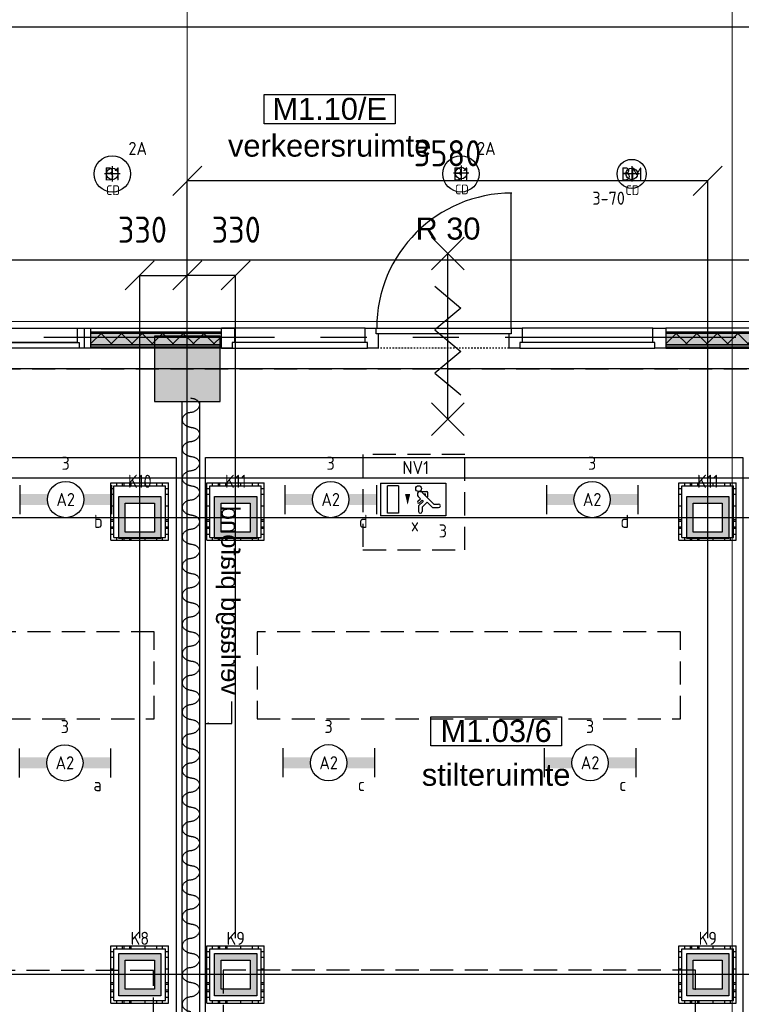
# Model space of a CAD drawing. Header units: millimetres. Extents: x -38031 to 110605, y -30229 to 92226.
# Tile 126 of 256: x 38206 to 43174, y 18699 to 25479. Entities that reach past the tile are written whole.
import ezdxf
from ezdxf.enums import TextEntityAlignment as Align

# ---------------------------------------------------------------- set-up
doc = ezdxf.new("R2010")
doc.units = ezdxf.units.MM
doc.header["$LTSCALE"] = 50
doc.set_wipeout_variables(frame=1)
doc.header["$PDMODE"] = 1
for name, pattern in [('HIDDEN2', [4.7625, 3.175, -1.5875]), ('PHANTOM', [63.5, 31.75, -6.35, 6.35, -6.35, 6.35, -6.35]), ('STYLE_01', [0.41664, 0.20828, -0.20836]), ('STYLE_07', [1.875, 0.625, -0.20828, 0.625, -0.20836, 0.06943, -0.13893])]:
    doc.linetypes.add(name, pattern=pattern)
for name, color, linetype in [('AB$1A---_ATTRIB035', 8, 'Continuous'), ('AL$1A---_ALGEMEEN', 8, 'Continuous'), ('AL------_MAATV', 200, 'Continuous'), ('AL------_MAATVOERING', 2, 'Continuous'), ('AL------_SPARING', 2, 'Continuous'), ('AM$1A---_ARCERING', 8, 'Continuous'), ('AT$1A---_TEKST100', 8, 'Continuous'), ('BOUWKUNDIG', 8, 'Continuous'), ('EB6511--_ATTRIB', 2, 'Continuous'), ('EL6121--', 3, 'Continuous'), ('EL6222--', 3, 'Continuous'), ('EL6311--', 3, 'Continuous'), ('el6311--nv', 7, 'Continuous'), ('EL6350--', 3, 'Continuous'), ('EL6511--', 3, 'Continuous'), ('Kastenscheiding', 4, 'PHANTOM'), ('LICHT_TEXT018', 1, 'Continuous'), ('versterkte strook', 7, 'Continuous'), ('Vloerdoos (2e)', 51, 'Continuous'), ('Vloerdoos (OUD)', 51, 'Continuous')]:
    doc.layers.add(name, color=color, linetype=linetype)
doc.layers.add('stramien', color=1, linetype='Continuous', lineweight=15)
doc.styles.add('Arial', font='ARIAL.TTF')
doc.styles.add('BURO-018', font='iso.shx', dxfattribs={"height": 90})
doc.styles.get("Standard").update_dxf_attribs({"font": 'iso.shx'})
doc.dimstyles.new('STABICAD', dxfattribs={"dimscale": 100, "dimtxt": 1.8, "dimasz": 2, "dimexe": 0, "dimexo": 2.5, "dimgap": 1.5, "dimtad": 0, "dimdec": 0, "dimrnd": 10, "dimzin": 0, "dimdsep": 46, "dimtxsty": 'Standard', "dimblk1": 'OBLIQUE', "dimblk2": 'OBLIQUE', "dimsah": 1, "dimcen": -3, "dimadec": 0, "dimazin": 0, "dimtfac": 1, "dimtdec": 0, "dimtofl": 0, "dimtmove": 2, "dimatfit": 3, "dimfxl": 0, "dimtvp": 1.055556, "dimtolj": 1, "dimtzin": 0, "dimarcsym": 0})
pattern_1 = [(135, (0, 0), (70.7107, 70.7107), []), (45, (299.34, -299.34), (70.7107, -70.7107), [])]

# ---------------------------------------------------------------- blocks, each defined once
blk = doc.blocks.new('1115C2J')
at = {"color": 0, "linetype": 'Continuous'}
for p, q in [((-4.5, 5.5), (4.5, 5.5)), ((-4.5, 1), (-4.5, 5.5)), ((4.5, 1), (4.5, 5.5)), ((-2.68, 4.35), (-3.52, 4.35)), ((-1.94, 3.61), (-2.68, 4.35)), ((-1.24, 4.31), (-1.94, 3.61)), ((-1.37, 3.5), (-0.76, 4.11)), ((-1.24, 4.31), (-1.24, 4.91)), ((-0.76, 4.11), (-0.76, 4.91)), ((2, 5.15), (3.5, 5.15)), ((2, 1.35), (2, 5.15)), ((3.5, 5.15), (3.5, 1.35)), ((-2.88, 3.87), (-3.52, 3.87)), ((-1.27, 2.26), (-2.88, 3.87)), ((-1.94, 2.93), (-2.04, 2.83)), ((-2.04, 2.83), (-2.04, 2.34)), ((-1.23, 3.35), (-1.37, 3.5)), ((-0.87, 3.71), (-1.23, 3.35)), ((-0.65, 3.49), (-1.01, 3.13)), ((-0.71, 2.83), (-1.01, 3.13)), ((-0.99, 2.14), (-1.84, 2.14)), ((-1.71, 2.7), (-1.72, 2.7)), ((-1.72, 2.7), (-1.72, 2.46)), ((-1.47, 2.46), (-1.72, 2.46)), ((4.5, 1), (-4.5, 1)), ((2, 1.35), (3.5, 1.35))]:
    blk.add_line(p, q, dxfattribs=at)
blk.add_lwpolyline([(0.75, 4, 0, 0.7, 0), (0.75, 2.5, 0.7, 0.7, 0)], format="xyseb", dxfattribs=at)
blk.add_circle((-0.76, 1.75), 0.4, dxfattribs=at)
for centre, radius, start, end in [((-3.52, 4.11), 0.24, 90, 270), ((-1, 4.91), 0.24, 0, 180), ((-0.99, 2.54), 0.4, 225, 45), ((-0.76, 3.6), 0.16, 315, 135), ((-1.84, 2.34), 0.2, 180, 270)]:
    blk.add_arc(centre, radius, start, end, dxfattribs=at)
at = {"color": 0, "linetype": 'Continuous', "style": 'BURO-018'}
for tag, p in [('E_GKAST', (0, 15.17)), ('E_GROEP', (0, 12.17)), ('E_SGROEP', (4.5, 12.17)), ('E_ARMCODE', (0, 8))]:
    blk.add_attdef(tag, text='', height=1.8, dxfattribs=at).set_placement(p, align=Align.MIDDLE)
at = {"layer": 'EL6350--', "color": 1, "style": 'BURO-018'}
blk.add_text('x', height=1.8, rotation=180, dxfattribs=at).set_placement((0.3, 7.65))
blk = doc.blocks.new('_Oblique')
at = {"color": 0, "linetype": 'ByBlock', "lineweight": -2}
blk.add_line((-0.5, -0.5), (0.5, 0.5), dxfattribs=at)
blk = doc.blocks.new('*D144')
at = {"layer": 'AL------_MAATVOERING', "color": 0, "lineweight": -2}
for p, q in [((47362.4, 23075), (34625.1, 23075)), ((34625.1, 22049), (34625.1, 23075)), ((47362.4, 22049), (34625.1, 22049))]:
    blk.add_line(p, q, dxfattribs=at)
at = {"layer": 'Defpoints', "color": 0}
for p in [(34625.1, 23075), (47612.4, 23075), (47612.4, 22049)]:
    blk.add_point(p, dxfattribs=at)
at = {"layer": 'AL------_MAATVOERING', "color": 0, "lineweight": -2, "xscale": 200, "yscale": 200, "zscale": 200}
for p, rotation in [((34625.1, 23075), 90), ((34625.1, 22049), 270)]:
    blk.add_blockref('_Oblique', p, dxfattribs=dict(at, rotation=rotation))
at = {"layer": 'AL------_MAATVOERING', "color": 0, "insert": (34435.1, 22562), "char_height": 180, "attachment_point": 5, "rotation": 90}
blk.add_mtext('\\A1;1030', dxfattribs=at)
blk = doc.blocks.new('*D145')
at = {"layer": 'AL------_MAATVOERING', "color": 0, "lineweight": -2}
for p, q in [((47362.4, 23075), (34018.5, 23075)), ((34018.5, 18903.4), (34018.5, 23075)), ((47362.4, 18903.4), (34018.5, 18903.4))]:
    blk.add_line(p, q, dxfattribs=at)
at = {"layer": 'Defpoints', "color": 0}
for p in [(34018.5, 23075), (47612.4, 23075), (47612.4, 18903.4)]:
    blk.add_point(p, dxfattribs=at)
at = {"layer": 'AL------_MAATVOERING', "color": 0, "lineweight": -2, "xscale": 200, "yscale": 200, "zscale": 200}
for p, rotation in [((34018.5, 23075), 90), ((34018.5, 18903.4), 270)]:
    blk.add_blockref('_Oblique', p, dxfattribs=dict(at, rotation=rotation))
at = {"layer": 'AL------_MAATVOERING', "color": 0, "insert": (33828.5, 20989.2), "char_height": 180, "attachment_point": 5, "rotation": 90}
blk.add_mtext('\\A1;4170', dxfattribs=at)
blk = doc.blocks.new('*D148')
at = {"layer": 'AL------_MAATVOERING', "color": 0, "lineweight": -2}
for p, q in [((39360, 19153.4), (39360, 23718.2)), ((39692.4, 23718.2), (39360, 23718.2)), ((39692.4, 19153.4), (39692.4, 23718.2))]:
    blk.add_line(p, q, dxfattribs=at)
at = {"layer": 'Defpoints', "color": 0}
for p in [(39360, 23718.2), (39360, 18903.4), (39692.4, 18903.4)]:
    blk.add_point(p, dxfattribs=at)
at = {"layer": 'AL------_MAATVOERING', "color": 0, "lineweight": -2, "xscale": 200, "yscale": 200, "zscale": 200, "rotation": 180}
blk.add_blockref('_Oblique', (39360, 23718.2), dxfattribs=at)
at = {"layer": 'AL------_MAATVOERING', "color": 0, "lineweight": -2, "xscale": 200, "yscale": 200, "zscale": 200}
blk.add_blockref('_Oblique', (39692.4, 23718.2), dxfattribs=at)
at = {"layer": 'AL------_MAATVOERING', "color": 0, "insert": (39696.6, 24033.2), "char_height": 180, "attachment_point": 5}
blk.add_mtext('\\A1;330', dxfattribs=at)
blk = doc.blocks.new('*D149')
at = {"layer": 'AL------_MAATVOERING', "color": 0, "lineweight": -2}
for p, q in [((39032.4, 19153.4), (39032.4, 23718.2)), ((39032.4, 23718.2), (39360, 23718.2)), ((39360, 19153.4), (39360, 23718.2))]:
    blk.add_line(p, q, dxfattribs=at)
at = {"layer": 'Defpoints', "color": 0}
for p in [(39360, 23718.2), (39032.4, 18903.4), (39360, 18903.4)]:
    blk.add_point(p, dxfattribs=at)
at = {"layer": 'AL------_MAATVOERING', "color": 0, "lineweight": -2, "xscale": 200, "yscale": 200, "zscale": 200, "rotation": 180}
blk.add_blockref('_Oblique', (39032.4, 23718.2), dxfattribs=at)
at = {"layer": 'AL------_MAATVOERING', "color": 0, "lineweight": -2, "xscale": 200, "yscale": 200, "zscale": 200}
blk.add_blockref('_Oblique', (39360, 23718.2), dxfattribs=at)
at = {"layer": 'AL------_MAATVOERING', "color": 0, "insert": (39050.6, 24033.2), "char_height": 180, "attachment_point": 5}
blk.add_mtext('\\A1;330', dxfattribs=at)
blk = doc.blocks.new('*D150')
at = {"layer": 'AL------_MAATVOERING', "color": 0, "lineweight": -2}
for p, q in [((39360, 19153.4), (39360, 24369.7)), ((42942.4, 24369.7), (39360, 24369.7)), ((42942.4, 19153.4), (42942.4, 24369.7))]:
    blk.add_line(p, q, dxfattribs=at)
at = {"layer": 'Defpoints', "color": 0}
for p in [(39360, 24369.7), (39360, 18903.4), (42942.4, 18903.4)]:
    blk.add_point(p, dxfattribs=at)
at = {"layer": 'AL------_MAATVOERING', "color": 0, "lineweight": -2, "xscale": 200, "yscale": 200, "zscale": 200, "rotation": 180}
blk.add_blockref('_Oblique', (39360, 24369.7), dxfattribs=at)
at = {"layer": 'AL------_MAATVOERING', "color": 0, "lineweight": -2, "xscale": 200, "yscale": 200, "zscale": 200}
blk.add_blockref('_Oblique', (42942.4, 24369.7), dxfattribs=at)
at = {"layer": 'AL------_MAATVOERING', "color": 0, "insert": (41151.2, 24559.7), "char_height": 180, "attachment_point": 5}
blk.add_mtext('\\A1;3580', dxfattribs=at)
blk = doc.blocks.new('1115B3A')
at = {"color": 0, "linetype": 'Continuous'}
blk.add_circle((0, 0), 2.5, dxfattribs=at)
at = {"color": 0, "linetype": 'Continuous', "style": 'BURO-018'}
for tag, p in [('E_GKAST', (0, 8)), ('E_GROEP', (0, 5)), ('E_SGROEP', (4.5, 5)), ('E_ARMCODE', (0, 0)), ('E_SLET', (4.5, -1))]:
    blk.add_attdef(tag, text='', height=1.8, dxfattribs=at).set_placement(p, align=Align.MIDDLE)
blk = doc.blocks.new('E00414')
at = {"color": 0, "linetype": 'Continuous'}
for p, q in [((-2.9, -2.9), (-2.9, 2.9)), ((-2.9, 2.9), (2.9, 2.9)), ((2.9, 2.9), (2.9, -2.9)), ((-2, 2), (2, 2)), ((-2, -2), (-2, 2)), ((2, 2), (2, -2)), ((2, -2), (-2, -2)), ((2.9, -2.9), (-2.9, -2.9))]:
    blk.add_line(p, q, dxfattribs=at)
at = {"color": 0}
for points in [[(-2.9, 2.9), (2.9, 2.9), (-2, 2), (2, 2)], [(-2, -2), (-2.9, -2.9), (-2, 2), (-2.9, 2.9)], [(2, 2), (2.9, 2.9), (2, -2), (2.9, -2.9)], [(2, -2), (2.9, -2.9), (-2, -2), (-2.9, -2.9)]]:
    blk.add_solid(points, dxfattribs=at)
at = {"color": 0, "linetype": 'Continuous', "style": 'BURO-018'}
for tag, p in [('E_GKAST', (0, 8)), ('E_GROEP', (0, 5)), ('E_SGROEP', (4.5, 5))]:
    blk.add_attdef(tag, text='', height=1.8, dxfattribs=at).set_placement(p, align=Align.MIDDLE)
at = {"color": 0, "linetype": 'Continuous', "style": 'BURO-018', "flags": 1}
for tag, p in [('E_VERMCODE', (13, 5)), ('E_MATCODE', (0, 0))]:
    blk.add_attdef(tag, text='', height=1.8, dxfattribs=at).set_placement(p, align=Align.MIDDLE)
blk = doc.blocks.new('1115B6630')
at = {"color": 0}
for p, q in [((-6.3, 2), (-6.3, -2)), ((6.3, 2), (6.3, -2))]:
    blk.add_line(p, q, dxfattribs=at)
at = {"color": 0, "linetype": 'Continuous'}
blk.add_circle((0, 0), 2.5, dxfattribs=at)
at = {"color": 0}
for points in [[(-2.5, 0.75), (-6.3, 0.75), (-2.5, -0.75), (-6.3, -0.75)], [(2.5, 0.75), (6.3, 0.75), (2.5, -0.75), (6.3, -0.75)]]:
    blk.add_solid(points, dxfattribs=at)
at = {"color": 0, "linetype": 'Continuous', "style": 'BURO-018'}
for tag, p in [('E_GKAST', (0, 8)), ('E_GROEP', (0, 5)), ('E_SGROEP', (4.5, 5)), ('E_ARMCODE', (0, 0)), ('E_SLET', (4.5, -3))]:
    blk.add_attdef(tag, text='', height=1.8, dxfattribs=at).set_placement(p, align=Align.MIDDLE)
blk = doc.blocks.new('E00123')
at = {"color": 0, "linetype": 'Continuous'}
blk.add_circle((0, 0), 2, dxfattribs=at)
at = {"color": 0, "linetype": 'Continuous', "style": 'BURO-018'}
for tag, p in [('E_TEXT1', (0, 4.5)), ('E_TEXT2', (0, 0))]:
    blk.add_attdef(tag, text='', height=1.8, dxfattribs=at).set_placement(p, align=Align.MIDDLE)
at = {"color": 0, "linetype": 'Continuous', "style": 'BURO-018', "flags": 1}
blk.add_attdef('E_MATCODE', (0, 0), '', height=1.8, dxfattribs=at)
blk = doc.blocks.new('Centraaldoos')
at = {"color": 1, "linetype": 'Continuous'}
for p, q in [((-2, 0), (2, 0)), ((0, -2), (0, 2))]:
    blk.add_line(p, q, dxfattribs=at)
at = {"color": 0, "linetype": 'Continuous'}
blk.add_circle((0, 0), 1.5, dxfattribs=at)
at = {"color": 0, "linetype": 'Continuous', "style": 'BURO-018'}
blk.add_attdef('AL_POSNR', text='', height=1.8, dxfattribs=at).set_placement((0, 3), align=Align.CENTER)
at = {"color": 0, "linetype": 'Continuous', "style": 'BURO-018', "flags": 1}
blk.add_attdef('AL_OMS', (0, 0), '', height=1.8, dxfattribs=at)
at = {"layer": 'AL------_MAATV', "style": 'BURO-018'}
blk.add_text('CD', height=2.531, rotation=180, dxfattribs=at).set_placement((1.61, 5.48))
blk = doc.blocks.new('VLOERDOOS (2e)')
at = {"layer": 'Vloerdoos (OUD)'}
for p, q in [((0, 395), (395, 395)), ((0, 395), (0, 0)), ((0, 355), (20, 355)), ((20, 375), (20, 20)), ((20, 375), (375, 375)), ((40, 375), (40, 395)), ((80, 375), (80, 395)), ((90, 375), (90, 395)), ((130, 375), (130, 395)), ((140, 375), (140, 395)), ((235, 375), (235, 395)), ((315, 375), (315, 395)), ((355, 375), (355, 395)), ((375, 375), (375, 20)), ((375, 355), (395, 355)), ((395, 395), (395, 0)), ((0, 315), (20, 315)), ((0, 305), (20, 305)), ((375, 315), (395, 315)), ((375, 305), (395, 305)), ((0, 265), (20, 265)), ((0, 255), (20, 255)), ((375, 265), (395, 265)), ((375, 255), (395, 255)), ((0, 160), (20, 160)), ((375, 160), (395, 160)), ((0, 80), (20, 80)), ((375, 80), (395, 80)), ((0, 40), (20, 40)), ((0, 0), (395, 0)), ((20, 20), (375, 20)), ((40, 0), (40, 20)), ((80, 0), (80, 20)), ((90, 0), (90, 20)), ((130, 0), (130, 20)), ((140, 0), (140, 20)), ((235, 0), (235, 20)), ((315, 0), (315, 20)), ((355, 0), (355, 20)), ((375, 40), (395, 40))]:
    blk.add_line(p, q, dxfattribs=at)
blk = doc.blocks.new('Group-37')
at = {"layer": 'AL$1A---_ALGEMEEN', "color": 0}
for p, q in [((-97.5, 382.003125), (127.5, 157.003125)), ((-97.5, 157.003125), (127.5, 382.003125))]:
    blk.add_line(p, q, dxfattribs=at)
at = {"layer": 'AL$1A---_ALGEMEEN', "color": 0, "flags": 1}
blk.add_attdef('B60_30', (-97.5, 157.003125), '', height=0.2, dxfattribs=at)
blk = doc.blocks.new('Group-38')
at = {"layer": 'AL$1A---_ALGEMEEN', "color": 0}
for p, q in [((-97.5, -757.809375), (127.5, -982.809375)), ((-97.5, -982.809375), (127.5, -757.809375))]:
    blk.add_line(p, q, dxfattribs=at)
at = {"layer": 'AL$1A---_ALGEMEEN', "color": 0, "flags": 1}
blk.add_attdef('B60_30', (-97.5, -982.809375), '', height=0.2, dxfattribs=at)
blk = doc.blocks.new('wrd 30 zelfsl')
at = {"layer": 'AL$1A---_ALGEMEEN', "color": 0}
blk.add_line((15, -870.3), (15, 269.5), dxfattribs=at)
blk.add_lwpolyline([(-75, 45.3), (105, -106.5), (-75, -256.1), (105, -405.7), (-75, -555.2), (105, -704.7)], dxfattribs=at)
for name in ['Group-37', 'Group-38']:
    blk.add_blockref(name, (0, 0), dxfattribs=at)
at = {"layer": 'AT$1A---_TEKST100', "style": 'Arial'}
blk.add_text('R 30', height=151.52, dxfattribs=at).set_placement((16, 516.7), align=Align.TOP_CENTER)
blk = doc.blocks.new('32x_hout-mk 859-p')
at = {"layer": 'AM$1A---_ARCERING', "linetype": 'Continuous', "lineweight": 0}
for points in [[(-7930, 114), (-7030, 114), (-7030, 104), (-7930, 104)], [(-3970, 114), (-3070, 114), (-3070, 104), (-3970, 104)]]:
    blk.add_hatch(color=256, dxfattribs=at).paths.add_polyline_path(points)
at = {"layer": 'AL$1A---_ALGEMEEN', "color": 0}
for points in [[(-4060, 139), (-4960, 139), (-4960, 0), (-4060, 0)], [(-3070, 139), (-3970, 139), (-3970, 0), (-3070, 0)], [(-7930, 114), (-7030, 114), (-7030, 104), (-7930, 104)], [(-3970, 114), (-3070, 114), (-3070, 104), (-3970, 104)]]:
    blk.add_lwpolyline(points, close=True, dxfattribs=at)
at = {"color": 0}
blk.add_wipeout([(-7930, 23), (-7030, 23), (-7030, 8), (-7930, 8)], dxfattribs=at).dxf.layer = 'AL$1A---_ALGEMEEN'
at = {"layer": 'AM$1A---_ARCERING', "linetype": 'Continuous', "lineweight": 0}
blk.add_hatch(color=256, dxfattribs=at).paths.add_polyline_path([(-7930, 104), (-7030, 104), (-7030, 23), (-7930, 23)])
at = {"layer": 'AM$1A---_ARCERING', "linetype": 'Continuous', "lineweight": 5}
h = blk.add_hatch(dxfattribs=at)
h.set_pattern_fill('ISOLATIE', color=256, style=0, pattern_type=2)
h.set_pattern_definition(pattern_1)
h.paths.add_polyline_path([(-7930, 104), (-7030, 104), (-7030, 23), (-7930, 23)])
at = {"layer": 'AL$1A---_ALGEMEEN', "color": 0}
for points in [[(-7930, 139), (-7030, 139), (-7030, 0), (-7930, 0)], [(-6040, 139), (-7030, 139), (-7030, 0), (-6040, 0)], [(-7930, 104), (-7030, 104), (-7030, 23), (-7930, 23)], [(-7930, 23), (-7030, 23), (-7030, 8), (-7930, 8)]]:
    blk.add_lwpolyline(points, close=True, dxfattribs=at)
at = {"color": 0}
for points in [[(-5050, 139), (-4960, 139), (-4960, 0), (-5050, 0)], [(-3970, 23), (-3070, 23), (-3070, 8), (-3970, 8)]]:
    blk.add_wipeout(points, dxfattribs=at).dxf.layer = 'AL$1A---_ALGEMEEN'
at = {"layer": 'AM$1A---_ARCERING', "linetype": 'Continuous', "lineweight": 0}
blk.add_hatch(color=256, dxfattribs=at).paths.add_polyline_path([(-3970, 104), (-3070, 104), (-3070, 23), (-3970, 23)])
at = {"layer": 'AM$1A---_ARCERING', "linetype": 'Continuous', "lineweight": 5}
h = blk.add_hatch(dxfattribs=at)
h.set_pattern_fill('ISOLATIE', color=256, style=0, pattern_type=2)
h.set_pattern_definition(pattern_1)
h.paths.add_polyline_path([(-3970, 104), (-3070, 104), (-3070, 23), (-3970, 23)])
at = {"layer": 'AL$1A---_ALGEMEEN', "color": 0}
for points in [[(-5050, 139), (-4960, 139), (-4960, 0), (-5050, 0)], [(-3970, 104), (-3070, 104), (-3070, 23), (-3970, 23)], [(-3970, 23), (-3070, 23), (-3070, 8), (-3970, 8)]]:
    blk.add_lwpolyline(points, close=True, dxfattribs=at)
at = {"color": 0}
for points in [[(-7975, 139), (-7930, 139), (-7930, 0), (-7975, 0)], [(-7030, 139), (-6940, 139), (-6940, 0), (-7030, 0)], [(-6040, 139), (-5950, 139), (-5950, 0), (-6040, 0)]]:
    blk.add_wipeout(points, dxfattribs=at).dxf.layer = 'AL$1A---_ALGEMEEN'
at = {"layer": 'AL$1A---_ALGEMEEN', "color": 0, "linetype": 'STYLE_01'}
blk.add_line((-5050, 0), (-5950, 0), dxfattribs=at)
at = {"layer": 'AL$1A---_ALGEMEEN', "color": 0}
for points in [[(-7975, 139), (-7930, 139), (-7930, 0), (-7975, 0)], [(-7030, 139), (-6940, 139), (-6940, 0), (-7030, 0)], [(-6040, 139), (-5950, 139), (-5950, 0), (-6040, 0)]]:
    blk.add_lwpolyline(points, close=True, dxfattribs=at)
at = {"color": 0}
blk.add_wipeout([(-4060, 139), (-3970, 139), (-3970, 0), (-4060, 0)], dxfattribs=at).dxf.layer = 'AL$1A---_ALGEMEEN'
at = {"layer": 'AL$1A---_ALGEMEEN', "color": 0}
blk.add_lwpolyline([(-4060, 139), (-3970, 139), (-3970, 0), (-4060, 0)], close=True, dxfattribs=at)
at = {"color": 0}
for points in [[(-5965, 139), (-5035, 139), (-5035, 99), (-5965, 99)], [(-6025, 40), (-6955, 40), (-6955, 0), (-6025, 0)]]:
    blk.add_wipeout(points, dxfattribs=at).dxf.layer = 'AL$1A---_ALGEMEEN'
at = {"layer": 'AL$1A---_ALGEMEEN', "color": 0}
blk.add_line((-5035, 139), (-5035, 1070), dxfattribs=at)
for points in [[(-5965, 139), (-5035, 139), (-5035, 99), (-5965, 99)], [(-6025, 40), (-6955, 40), (-6955, 0), (-6025, 0)]]:
    blk.add_lwpolyline(points, close=True, dxfattribs=at)
blk.add_arc((-5031, 139), 930, 90, 180, dxfattribs=at)
blk.add_blockref('wrd 30 zelfsl', (-5486, 383.5), dxfattribs=at)
at = {"color": 0}
blk.add_wipeout([(-4045, 40), (-4975, 40), (-4975, 0), (-4045, 0)], dxfattribs=at).dxf.layer = 'AL$1A---_ALGEMEEN'
at = {"layer": 'AL$1A---_ALGEMEEN', "color": 0}
blk.add_lwpolyline([(-4045, 40), (-4975, 40), (-4975, 0), (-4045, 0)], close=True, dxfattribs=at)
blk = doc.blocks.new('Group-77')
at = {"layer": 'AL$1A---_ALGEMEEN', "color": 0, "linetype": 'Continuous', "lineweight": 30}
blk.add_lwpolyline([(-17037, -5725.1), (-16917, -5725.1), (-16917, -13951), (-17037, -13951)], close=True, dxfattribs=at)
blk = doc.blocks.new('Group-78')
at = {"layer": 'AL$1A---_ALGEMEEN', "color": 0}
for points in [[(-16977, -5701), (-16976.3, -5701.7), (-16973, -5702.1), (-16937.9, -5706.7), (-16908.3, -5750.8), (-16948.3, -5799), (-17010, -5803.9), (-17046.1, -5852.2), (-17009.5, -5898), (-16977, -5902.2)], [(-16977, -5902.2), (-16976.3, -5902.9), (-16973, -5903.3), (-16937.9, -5907.9), (-16908.3, -5952), (-16948.3, -6000.2), (-17010, -6005.1), (-17046.1, -6053.4), (-17009.5, -6099.2), (-16977, -6103.4)], [(-16977, -6103.4), (-16976.3, -6104.1), (-16973, -6104.5), (-16937.9, -6109.1), (-16908.3, -6153.2), (-16948.3, -6201.4), (-17010, -6206.4), (-17046.1, -6254.7), (-17009.5, -6300.4), (-16977, -6304.7)], [(-16977, -6304.7), (-16976.3, -6305.3), (-16973, -6305.7), (-16937.9, -6310.4), (-16908.3, -6354.4), (-16948.3, -6402.6), (-17010, -6407.6), (-17046.1, -6455.9), (-17009.5, -6501.7), (-16977, -6505.9)], [(-16977, -6505.9), (-16976.3, -6506.5), (-16973, -6507), (-16937.9, -6511.6), (-16908.3, -6555.7), (-16948.3, -6603.8), (-17010, -6608.8), (-17046.1, -6657.1), (-17009.5, -6702.9), (-16977, -6707.1)], [(-16977, -6707.1), (-16976.3, -6707.7), (-16973, -6708.2), (-16937.9, -6712.8), (-16908.3, -6756.9), (-16948.3, -6805.1), (-17010, -6810), (-17046.1, -6858.3), (-17009.5, -6904.1), (-16977, -6908.3)], [(-16977, -6908.3), (-16976.3, -6909), (-16973, -6909.4), (-16937.9, -6914), (-16908.3, -6958.1), (-16948.3, -7006.3), (-17010, -7011.2), (-17046.1, -7059.5), (-17009.5, -7105.3), (-16977, -7109.5)], [(-16977, -7109.5), (-16976.3, -7110.2), (-16973, -7110.6), (-16937.9, -7115.2), (-16908.3, -7159.3), (-16948.3, -7207.5), (-17010, -7212.5), (-17046.1, -7260.8), (-17009.5, -7306.5), (-16977, -7310.8)], [(-16977, -7310.8), (-16976.3, -7311.4), (-16973, -7311.8), (-16937.9, -7316.5), (-16908.3, -7360.5), (-16948.3, -7408.7), (-17010, -7413.7), (-17046.1, -7462), (-17009.5, -7507.8), (-16977, -7512)], [(-16977, -7512), (-16976.3, -7512.6), (-16973, -7513.1), (-16937.9, -7517.7), (-16908.3, -7561.8), (-16948.3, -7609.9), (-17010, -7614.9), (-17046.1, -7663.2), (-17009.5, -7709), (-16977, -7713.2)], [(-16977, -7713.2), (-16976.3, -7713.8), (-16973, -7714.3), (-16937.9, -7718.9), (-16908.3, -7763), (-16948.3, -7811.2), (-17010, -7816.1), (-17046.1, -7864.4), (-17009.5, -7910.2), (-16977, -7914.4)], [(-16977, -7914.4), (-16976.3, -7915.1), (-16973, -7915.5), (-16937.9, -7920.1), (-16908.3, -7964.2), (-16948.3, -8012.4), (-17010, -8017.3), (-17046.1, -8065.6), (-17009.5, -8111.4), (-16977, -8115.6)], [(-16977, -8115.6), (-16976.3, -8116.3), (-16973, -8116.7), (-16937.9, -8121.3), (-16908.3, -8165.4), (-16948.3, -8213.6), (-17010, -8218.6), (-17046.1, -8266.9), (-17009.5, -8312.6), (-16977, -8316.8)], [(-16977, -8316.8), (-16976.3, -8317.5), (-16973, -8317.9), (-16937.9, -8322.6), (-16908.3, -8366.6), (-16948.3, -8414.8), (-17010, -8419.8), (-17046.1, -8468.1), (-17009.5, -8513.9), (-16977, -8518.1)], [(-16977, -8518.1), (-16976.3, -8518.7), (-16973, -8519.2), (-16937.9, -8523.8), (-16908.3, -8567.9), (-16948.3, -8616), (-17010, -8621), (-17046.1, -8669.3), (-17009.5, -8715.1), (-16977, -8719.3)], [(-16977, -8719.3), (-16976.3, -8719.9), (-16973, -8720.4), (-16937.9, -8725), (-16908.3, -8769.1), (-16948.3, -8817.3), (-17010, -8822.2), (-17046.1, -8870.5), (-17009.5, -8916.3), (-16977, -8920.5)], [(-16977, -8920.5), (-16976.3, -8921.2), (-16973, -8921.6), (-16937.9, -8926.2), (-16908.3, -8970.3), (-16948.3, -9018.5), (-17010, -9023.4), (-17046.1, -9071.7), (-17009.5, -9117.5), (-16977, -9121.7)], [(-16977, -9121.7), (-16976.3, -9122.4), (-16973, -9122.8), (-16937.9, -9127.4), (-16908.3, -9171.5), (-16948.3, -9219.7), (-17010, -9224.7), (-17046.1, -9273), (-17009.5, -9318.7), (-16977, -9322.9)], [(-16977, -9322.9), (-16976.3, -9323.6), (-16973, -9324), (-16937.9, -9328.7), (-16908.3, -9372.7), (-16948.3, -9420.9), (-17010, -9425.9), (-17046.1, -9474.2), (-17009.5, -9520), (-16977, -9524.2)], [(-16977, -9524.2), (-16976.3, -9524.8), (-16973, -9525.3), (-16937.9, -9529.9), (-16908.3, -9574), (-16948.3, -9622.1), (-17010, -9627.1), (-17046.1, -9675.4), (-17009.5, -9721.2), (-16977, -9725.4)], [(-16977, -9725.4), (-16976.3, -9726), (-16973, -9726.5), (-16937.9, -9731.1), (-16908.3, -9775.2), (-16948.3, -9823.3), (-17010, -9828.3), (-17046.1, -9876.6), (-17009.5, -9922.4), (-16977, -9926.6)]]:
    blk.add_open_spline(points, degree=2, knots=[0, 0, 0, 1, 1, 2, 3, 4, 5, 6, 7, 7, 7], dxfattribs=at)
blk.add_blockref('Group-77', (0, 0), dxfattribs=at)
blk = doc.blocks.new('32x_hout-mk 860-p')
at = {"color": 0}
blk.add_wipeout([(-994, 139), (-90, 139), (-90, 40), (-994, 40)], dxfattribs=at).dxf.layer = 'AL$1A---_ALGEMEEN'
at = {"layer": 'AL$1A---_ALGEMEEN', "color": 0}
blk.add_lwpolyline([(-994, 139), (-90, 139), (-90, 40), (-994, 40)], close=True, dxfattribs=at)
at = {"color": 0}
blk.add_wipeout([(-90, 139), (-45, 139), (-45, 0), (-90, 0)], dxfattribs=at).dxf.layer = 'AL$1A---_ALGEMEEN'
at = {"layer": 'AL$1A---_ALGEMEEN', "color": 0}
blk.add_lwpolyline([(-90, 139), (-45, 139), (-45, 0), (-90, 0)], close=True, dxfattribs=at)
at = {"color": 0}
blk.add_wipeout([(-1009, 40), (-79, 40), (-79, 0), (-1009, 0)], dxfattribs=at).dxf.layer = 'AL$1A---_ALGEMEEN'
at = {"layer": 'AL$1A---_ALGEMEEN', "color": 0}
blk.add_lwpolyline([(-1009, 40), (-79, 40), (-79, 0), (-1009, 0)], close=True, dxfattribs=at)
blk = doc.blocks.new('tekst 12 pts')
at = {"layer": 'AL$1A---_ALGEMEEN', "color": 0, "style": 'Arial'}
blk.add_attdef('naam_ruimte', text='', height=151.5, dxfattribs=at).set_placement((0, -41.1), align=Align.TOP_CENTER)
at = {"layer": 'AL$1A---_ALGEMEEN', "color": 0, "flags": 1}
for tag, p in [('oppervlakte', (-264.6, -1003)), ('stramiennummer', (-264.6, -1275.7))]:
    blk.add_attdef(tag, p, '', height=151.5, dxfattribs=at)
blk = doc.blocks.new('ruimtenummer')
at = {"layer": 'AL$1A---_ALGEMEEN', "color": 0, "flags": 1}
for tag, p in [('peil', (-450, -397.1)), ('onderdeel', (-450, -669.8))]:
    blk.add_attdef(tag, p, '', height=151.5, dxfattribs=at)
at = {"color": 0}
blk.add_wipeout([(-450, 100), (450, 100), (450, -100), (-450, -100)], dxfattribs=at).dxf.layer = 'AL$1A---_ALGEMEEN'
at = {"layer": 'AL$1A---_ALGEMEEN', "color": 0}
blk.add_lwpolyline([(-450, 100), (450, 100), (450, -100), (-450, -100)], close=True, dxfattribs=at)
at = {"layer": 'AL$1A---_ALGEMEEN', "color": 0, "style": 'Arial'}
blk.add_attdef('ruimtenummer', text='', height=151.5, dxfattribs=at).set_placement((0, 78), align=Align.TOP_CENTER)
blk = doc.blocks.new('txt 1_100 verlaagd plafond')
at = {"layer": 'AL$1A---_ALGEMEEN', "color": 0}
for p, q in [((-1830, 0), (-1830, 182.6)), ((-1830, 182.6), (-1680, 182.6))]:
    blk.add_line(p, q, dxfattribs=at)
blk.add_solid([(-1830, 0), (-1836.7, 25), (-1823.3, 25)], dxfattribs=at)
at = {"layer": 'AT$1A---_TEKST100', "insert": (-983.5, 235.8), "char_height": 126.27, "attachment_point": 2, "line_spacing_factor": 0.967741, "style": 'Arial'}
blk.add_mtext('{\\C256;\\lverlaagd plafond}', dxfattribs=at)
blk = doc.blocks.new('200254 W 211 30-06-2008')
at = {"layer": 'AL$1A---_ALGEMEEN'}
blk.add_lwpolyline([(19746.21, 3465.23), (19820.43, 3465.23), (19820.43, 3309.43), (19746.21, 3309.43)], close=True, dxfattribs=at)
ref = blk.add_blockref('tekst 12 pts', (19841.55, 3510.52), dxfattribs=dict(at, xscale=-0.02, yscale=0.02, zscale=0.02))
ref.add_attrib('naam_ruimte', 'verkeersruimte', dxfattribs={"layer": 'AB$1A---_ATTRIB035', "height": 3.0305, "style": 'Arial'}).set_placement((19841.55, 3509.7), align=Align.TOP_CENTER)
at = {"layer": 'AL$1A---_ALGEMEEN', "xscale": 0.02, "yscale": 0.02, "zscale": 0.02}
blk.add_blockref('32x_hout-mk 859-p', (19967.24, 3480.27), dxfattribs=at)
at = {"layer": 'AL$1A---_ALGEMEEN', "xscale": -0.02, "yscale": 0.02, "zscale": 0.02, "rotation": 270}
blk.add_blockref('txt 1_100 verlaagd plafond', (19824.43, 3465.21), dxfattribs=at)
at = {"layer": 'AL$1A---_ALGEMEEN'}
ref = blk.add_blockref('ruimtenummer', (19864.47, 3427.52), dxfattribs=dict(at, xscale=0.02, yscale=0.02, zscale=0.02))
ref.add_attrib('ruimtenummer', 'M1.03/6', dxfattribs={"layer": 'AB$1A---_ATTRIB035', "height": 3.03, "style": 'Arial'}).set_placement((19864.47, 3429.08), align=Align.TOP_CENTER)
ref = blk.add_blockref('tekst 12 pts', (19864.47, 3423.87), dxfattribs=dict(at, xscale=0.02, yscale=0.02, zscale=0.02))
ref.add_attrib('naam_ruimte', 'stilteruimte', dxfattribs={"layer": 'AB$1A---_ATTRIB035', "height": 3.0305, "style": 'Arial'}).set_placement((19864.47, 3423.05), align=Align.TOP_CENTER)
at = {"layer": 'AM$1A---_ARCERING', "linetype": 'Continuous', "lineweight": 0}
blk.add_hatch(color=256, dxfattribs=at).paths.add_polyline_path([(19817.45, 3472.95), (19826.45, 3472.95), (19826.45, 3481.95), (19817.45, 3481.95)])
at = {"layer": 'AL$1A---_ALGEMEEN'}
for points in [[(19817.45, 3472.95), (19826.45, 3472.95), (19826.45, 3481.95), (19817.45, 3481.95)], [(19824.43, 3465.23), (19898.43, 3465.23), (19898.43, 3309.43), (19824.43, 3309.43)]]:
    blk.add_lwpolyline(points, close=True, dxfattribs=at)
at = {"layer": 'stramien', "linetype": 'STYLE_07', "ltscale": 50}
for p, q in [((19821.95, 2695.43), (19821.95, 4240.03)), ((19896.95, 2737.41), (19896.95, 3963.01))]:
    blk.add_line(p, q, dxfattribs=at)
at = {"layer": 'AL$1A---_ALGEMEEN', "xscale": 0.02, "yscale": 0.02, "zscale": 0.02}
for name, p in [('32x_hout-mk 860-p', (19808.65, 3480.27)), ('Group-78', (20161.97, 3587.45))]:
    blk.add_blockref(name, p, dxfattribs=at)
at = {"layer": 'AL$1A---_ALGEMEEN'}
blk.add_lwpolyline([(19623.96, 3524.54), (20169.57, 3524.55), (20169.57, 3483.95), (19623.96, 3483.94)], close=True, dxfattribs=at)
at = {"layer": 'stramien', "linetype": 'STYLE_07', "ltscale": 50}
blk.add_line((19004.75, 3477.45), (21069.14, 3477.45), dxfattribs=at)
at = {"layer": 'AL$1A---_ALGEMEEN'}
ref = blk.add_blockref('ruimtenummer', (19841.55, 3513.21), dxfattribs=dict(at, xscale=0.02, yscale=0.02, zscale=0.02))
ref.add_attrib('ruimtenummer', 'M1.10/E', dxfattribs={"layer": 'AB$1A---_ATTRIB035', "height": 3.03, "style": 'Arial'}).set_placement((19841.55, 3514.77), align=Align.TOP_CENTER)

msp = doc.modelspace()

# ---------------------------------------------------------------- block references
at = {"layer": 'BOUWKUNDIG', "xscale": 50, "yscale": 50, "zscale": 50}
msp.add_blockref('200254 W 211 30-06-2008', (-951737.5, -150797.3), dxfattribs=at)

# ---------------------------------------------------------------- next in the draw order: linework, layer by layer
at = {"layer": 'EL6121--', "color": 5, "linetype": 'HIDDEN2'}
msp.add_line((16859.7, 23074.5), (76844, 23074.5), dxfattribs=at)
at = {"layer": 'Kastenscheiding'}
msp.add_line((59010.1, 23290.3), (13120.5, 23290.3), dxfattribs=at)
at = {"layer": 'LICHT_TEXT018', "linetype": 'HIDDEN2'}
for points in [[(40569, 21827.9), (41271.5, 21827.9), (41271.5, 22484.1), (40569, 22484.1)], [(36217.1, 20663.5), (39131.8, 20663.5), (39131.8, 21264), (36217.1, 21264)], [(39841.4, 20663.5), (42756.2, 20663.5), (42756.2, 21264), (39841.4, 21264)], [(36211.6, 15730), (39126.3, 15730), (39126.3, 18930.8), (36211.6, 18930.8)], [(39607.7, 15703.4), (42857.7, 15703.4), (42857.7, 18932.8), (39607.7, 18932.8)]]:
    msp.add_lwpolyline(points, close=True, dxfattribs=at)
at = {"layer": 'versterkte strook'}
for p, q in [((8368.1, 23825), (81845.1, 23825)), ((8368.1, 22325), (81845.1, 22325))]:
    msp.add_line(p, q, dxfattribs=at)

# ---------------------------------------------------------------- next in the draw order: block references
at = {"layer": 'AL------_SPARING', "yscale": 26.66666666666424, "zscale": 26.66666666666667, "rotation": 180}
for p, xscale in [((38843.5, 24417.5), 26.66666666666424), ((41244.9, 24422.7), 26.66666666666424), ((42419.2, 24417.5), 26.66666666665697)]:
    msp.add_blockref('Centraaldoos', p, dxfattribs=dict(at, xscale=xscale))
at = {"layer": 'EL6222--'}
ref = msp.add_blockref('E00414', (39033, 22050.4), dxfattribs=dict(at, xscale=50, yscale=50, zscale=50))
ref.add_attrib('E_GROEP', 'K10', dxfattribs={"layer": '0', "color": 1, "linetype": 'Continuous', "height": 90, "style": 'BURO-018'}).set_placement((39033, 22300.4), align=Align.MIDDLE)
ref = msp.add_blockref('E00414', (39693, 22050.4), dxfattribs=dict(at, xscale=50, yscale=50, zscale=50))
ref.add_attrib('E_GROEP', 'K11', dxfattribs={"layer": '0', "color": 1, "linetype": 'Continuous', "height": 90, "style": 'BURO-018'}).set_placement((39693, 22300.4), align=Align.MIDDLE)
ref = msp.add_blockref('E00414', (42943, 22050.4), dxfattribs=dict(at, xscale=50, yscale=50, zscale=50))
ref.add_attrib('E_GROEP', 'K11', dxfattribs={"layer": '0', "color": 1, "linetype": 'Continuous', "height": 90, "style": 'BURO-018'}).set_placement((42943, 22300.4), align=Align.MIDDLE)
ref = msp.add_blockref('E00414', (39033, 18903), dxfattribs=dict(at, xscale=50, yscale=50, zscale=50))
ref.add_attrib('E_GROEP', 'K8', dxfattribs={"layer": '0', "color": 1, "linetype": 'Continuous', "height": 90, "style": 'BURO-018'}).set_placement((39033, 19153), align=Align.MIDDLE)
ref = msp.add_blockref('E00414', (39693, 18903), dxfattribs=dict(at, xscale=50, yscale=50, zscale=50))
ref.add_attrib('E_GROEP', 'K9', dxfattribs={"layer": '0', "color": 1, "linetype": 'Continuous', "height": 90, "style": 'BURO-018'}).set_placement((39693, 19153), align=Align.MIDDLE)
ref = msp.add_blockref('E00414', (42943, 18903), dxfattribs=dict(at, xscale=50, yscale=50, zscale=50))
ref.add_attrib('E_GROEP', 'K9', dxfattribs={"layer": '0', "color": 1, "linetype": 'Continuous', "height": 90, "style": 'BURO-018'}).set_placement((42943, 19153), align=Align.MIDDLE)
at = {"layer": 'EL6311--'}
ref = msp.add_blockref('1115B3A', (38843.5, 24417.5), dxfattribs=dict(at, xscale=50, yscale=50, zscale=50))
ref.add_attrib('E_ARMCODE', 'B1', dxfattribs={"layer": '0', "color": 1, "linetype": 'Continuous', "height": 90, "style": 'BURO-018'}).set_placement((38843.5, 24417.5), align=Align.MIDDLE)
ref.add_attrib('E_GROEP', '2A', dxfattribs={"layer": '0', "color": 1, "linetype": 'Continuous', "height": 90, "style": 'BURO-018'}).set_placement((39018.5, 24592.5), align=Align.MIDDLE)
ref = msp.add_blockref('1115B3A', (41243.5, 24417.5), dxfattribs=dict(at, xscale=50, yscale=50, zscale=50))
ref.add_attrib('E_ARMCODE', 'B1', dxfattribs={"layer": '0', "color": 1, "linetype": 'Continuous', "height": 90, "style": 'BURO-018'}).set_placement((41243.5, 24417.5), align=Align.MIDDLE)
ref.add_attrib('E_GROEP', '2A', dxfattribs={"layer": '0', "color": 1, "linetype": 'Continuous', "height": 90, "style": 'BURO-018'}).set_placement((41418.5, 24592.5), align=Align.MIDDLE)
ref = msp.add_blockref('1115B6630', (38522.5, 22174.8), dxfattribs=dict(at, xscale=50, yscale=50, zscale=50))
ref.add_attrib('E_ARMCODE', 'A2', dxfattribs={"layer": '0', "color": 1, "linetype": 'Continuous', "height": 90, "style": 'BURO-018'}).set_placement((38522.5, 22174.8), align=Align.MIDDLE)
ref.add_attrib('E_SLET', 'b', dxfattribs={"layer": '0', "color": 1, "linetype": 'Continuous', "height": 90, "style": 'BURO-018'}).set_placement((38747.5, 22024.8), align=Align.MIDDLE)
ref.add_attrib('E_GROEP', '3', dxfattribs={"layer": '0', "color": 1, "linetype": 'Continuous', "height": 90, "style": 'BURO-018'}).set_placement((38522.5, 22424.8), align=Align.MIDDLE)
ref = msp.add_blockref('1115B6630', (40346.8, 22174.8), dxfattribs=dict(at, xscale=50, yscale=50, zscale=50))
ref.add_attrib('E_ARMCODE', 'A2', dxfattribs={"layer": '0', "color": 1, "linetype": 'Continuous', "height": 90, "style": 'BURO-018'}).set_placement((40346.8, 22174.8), align=Align.MIDDLE)
ref.add_attrib('E_SLET', 'd', dxfattribs={"layer": '0', "color": 1, "linetype": 'Continuous', "height": 90, "style": 'BURO-018'}).set_placement((40571.8, 22024.8), align=Align.MIDDLE)
ref.add_attrib('E_GROEP', '3', dxfattribs={"layer": '0', "color": 1, "linetype": 'Continuous', "height": 90, "style": 'BURO-018'}).set_placement((40346.8, 22424.8), align=Align.MIDDLE)
ref = msp.add_blockref('1115B6630', (42146.8, 22174.8), dxfattribs=dict(at, xscale=50, yscale=50, zscale=50))
ref.add_attrib('E_ARMCODE', 'A2', dxfattribs={"layer": '0', "color": 1, "linetype": 'Continuous', "height": 90, "style": 'BURO-018'}).set_placement((42146.8, 22174.8), align=Align.MIDDLE)
ref.add_attrib('E_SLET', 'd', dxfattribs={"layer": '0', "color": 1, "linetype": 'Continuous', "height": 90, "style": 'BURO-018'}).set_placement((42371.8, 22024.8), align=Align.MIDDLE)
ref.add_attrib('E_GROEP', '3', dxfattribs={"layer": '0', "color": 1, "linetype": 'Continuous', "height": 90, "style": 'BURO-018'}).set_placement((42146.8, 22424.8), align=Align.MIDDLE)
ref = msp.add_blockref('1115B6630', (38516.9, 20361.4), dxfattribs=dict(at, xscale=50, yscale=50, zscale=50))
ref.add_attrib('E_ARMCODE', 'A2', dxfattribs={"layer": '0', "color": 1, "linetype": 'Continuous', "height": 90, "style": 'BURO-018'}).set_placement((38516.9, 20361.4), align=Align.MIDDLE)
ref.add_attrib('E_SLET', 'a', dxfattribs={"layer": '0', "color": 1, "linetype": 'Continuous', "height": 90, "style": 'BURO-018'}).set_placement((38741.9, 20211.4), align=Align.MIDDLE)
ref.add_attrib('E_GROEP', '3', dxfattribs={"layer": '0', "color": 1, "linetype": 'Continuous', "height": 90, "style": 'BURO-018'}).set_placement((38516.9, 20611.4), align=Align.MIDDLE)
ref = msp.add_blockref('1115B6630', (40332.7, 20362.1), dxfattribs=dict(at, xscale=50, yscale=50, zscale=50))
ref.add_attrib('E_ARMCODE', 'A2', dxfattribs={"layer": '0', "color": 1, "linetype": 'Continuous', "height": 90, "style": 'BURO-018'}).set_placement((40332.7, 20362.1), align=Align.MIDDLE)
ref.add_attrib('E_SLET', 'c', dxfattribs={"layer": '0', "color": 1, "linetype": 'Continuous', "height": 90, "style": 'BURO-018'}).set_placement((40557.7, 20212.1), align=Align.MIDDLE)
ref.add_attrib('E_GROEP', '3', dxfattribs={"layer": '0', "color": 1, "linetype": 'Continuous', "height": 90, "style": 'BURO-018'}).set_placement((40332.7, 20612.1), align=Align.MIDDLE)
ref = msp.add_blockref('1115B6630', (42132.7, 20362.1), dxfattribs=dict(at, xscale=50, yscale=50, zscale=50))
ref.add_attrib('E_ARMCODE', 'A2', dxfattribs={"layer": '0', "color": 1, "linetype": 'Continuous', "height": 90, "style": 'BURO-018'}).set_placement((42132.7, 20362.1), align=Align.MIDDLE)
ref.add_attrib('E_SLET', 'c', dxfattribs={"layer": '0', "color": 1, "linetype": 'Continuous', "height": 90, "style": 'BURO-018'}).set_placement((42357.7, 20212.1), align=Align.MIDDLE)
ref.add_attrib('E_GROEP', '3', dxfattribs={"layer": '0', "color": 1, "linetype": 'Continuous', "height": 90, "style": 'BURO-018'}).set_placement((42132.7, 20612.1), align=Align.MIDDLE)
at = {"layer": 'el6311--nv'}
ref = msp.add_blockref('1115C2J', (40914.1, 22337.3), dxfattribs=dict(at, xscale=50, yscale=50, zscale=50, rotation=180))
ref.add_attrib('E_ARMCODE', 'NV1', dxfattribs={"layer": '0', "color": 1, "linetype": 'Continuous', "height": 90, "style": 'BURO-018'}).set_placement((40932.4, 22395.3), align=Align.MIDDLE)
ref.add_attrib('E_GROEP', '3', dxfattribs={"layer": '0', "color": 1, "linetype": 'Continuous', "height": 90, "style": 'BURO-018'}).set_placement((41119.1, 21958.9), align=Align.MIDDLE)
at = {"layer": 'EL6511--'}
ref = msp.add_blockref('E00123', (42419.2, 24417.5), dxfattribs=dict(at, xscale=50, yscale=50, zscale=50))
ref.add_attrib('E_TEXT2', 'BM', dxfattribs={"layer": 'EB6511--_ATTRIB', "color": 1, "linetype": 'Continuous', "height": 90, "style": 'BURO-018'}).set_placement((42419.2, 24417.5), align=Align.MIDDLE)
ref.add_attrib('E_TEXT1', '3-70', dxfattribs={"layer": 'EB6511--_ATTRIB', "color": 1, "linetype": 'Continuous', "height": 90, "style": 'BURO-018'}).set_placement((42260.3, 24250.2), align=Align.MIDDLE)
at = {"layer": 'Vloerdoos (2e)', "rotation": 90}
for p in [(39229.3, 21894.5), (39889.3, 21894.5), (43139.3, 21894.5), (39229.3, 18705.5), (39889.3, 18705.5), (43139.3, 18705.5)]:
    msp.add_blockref('VLOERDOOS (2e)', p, dxfattribs=at)

# ---------------------------------------------------------------- next in the draw order: dimensions: what is measured, and where the dimension line sits
at = {"layer": 'AL------_MAATVOERING'}
dim = msp.add_linear_dim(base=(39360, 24369.7), p1=(42942.4, 18903.4), p2=(39360, 18903.4), dimstyle='STABICAD', dxfattribs=at)
dim.commit()
dim.dimension.update_dxf_attribs({"geometry": '*D150', "text_midpoint": (41151.2, 24559.7)})
for p1, picture, middle in [((39032.4, 18903.4), '*D149', (39050.6, 24033.2)), ((39692.4, 18903.4), '*D148', (39696.6, 24033.2))]:
    dim = msp.add_linear_dim(base=(39360, 23718.2), p1=p1, p2=(39360, 18903.4), dimstyle='STABICAD', dxfattribs=at)
    dim.commit()
    dim.dimension.update_dxf_attribs({"geometry": picture, "text_midpoint": middle, "dimtype": 160})
for base, p1, picture, middle in [((34018.5, 23075), (47612.4, 18903.4), '*D145', (33828.5, 20989.2)), ((34625.1, 23075), (47612.4, 22049), '*D144', (34435.1, 22562))]:
    dim = msp.add_linear_dim(base=base, p1=p1, p2=(47612.4, 23075), angle=90, dimstyle='STABICAD', dxfattribs=at)
    dim.commit()
    dim.dimension.update_dxf_attribs({"geometry": picture, "text_midpoint": middle})

doc.saveas('drawing.dxf')
